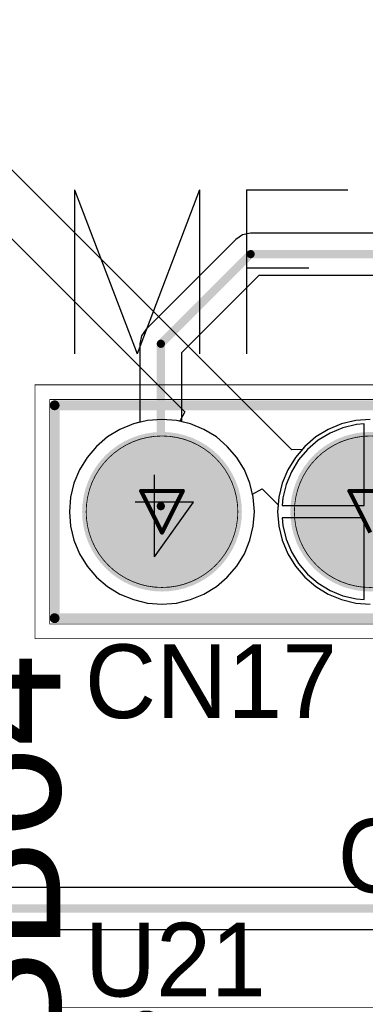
# Model space of a CAD drawing. Header units: millimetres. Extents: x 138 to 555, y 26 to 334.
# Tile 179 of 256: x 205.03 to 209.24, y 168.71 to 180.74. Entities that reach past the tile are written whole.
import ezdxf

# ---------------------------------------------------------------- set-up
doc = ezdxf.new("R2010")
doc.units = ezdxf.units.MM
for name, color, linetype in [('BottomLayer', 5, 'Continuous'), ('BottomSolder', 6, 'Continuous'), ('DrillDrawing', 1, 'Continuous'), ('Mechanical20', 56, 'Continuous'), ('Mechanical27', 56, 'Continuous'), ('MidLayer1', 16, 'Continuous'), ('MidLayer2', 76, 'Continuous'), ('MidLayer3', 90, 'Continuous'), ('MidLayer4', 156, 'Continuous'), ('MultiLayer', 9, 'Continuous'), ('PadHoleLayer', 156, 'Continuous'), ('TopLayer', 1, 'Continuous'), ('TopOverlay', 2, 'Continuous'), ('TopPaste', 8, 'Continuous'), ('TopSolder', 216, 'Continuous')]:
    doc.layers.add(name, color=color, linetype=linetype)

# ---------------------------------------------------------------- blocks, each defined once
blk = doc.blocks.new('ICC_SO8_5X4_P127_533')
at = {"layer": 'Mechanical20', "const_width": 0.01}
for points in [[(-2.775, 3.4), (2.775, 3.4)], [(-2.775, 3.4), (-2.775, -3.4)], [(2.775, 3.4), (2.775, -3.4)], [(-2.775, -3.4), (2.775, -3.4)]]:
    blk.add_lwpolyline(points, dxfattribs=at)
at = {"layer": 'Mechanical20', "const_width": 0.005}
for points in [[(-2.778, 3.4, 1), (-2.773, 3.4, 1)], [(-2.778, 3.4, 1), (-2.773, 3.4, 1)], [(2.773, 3.4, 1), (2.778, 3.4, 1)], [(2.773, 3.4, 1), (2.778, 3.4, 1)], [(-2.778, -3.4, 1), (-2.773, -3.4, 1)], [(-2.778, -3.4, 1), (-2.773, -3.4, 1)], [(2.773, -3.4, 1), (2.778, -3.4, 1)], [(2.773, -3.4, 1), (2.778, -3.4, 1)]]:
    blk.add_lwpolyline(points, format="xyb", close=True, dxfattribs=at)
at = {"layer": 'Mechanical27'}
for p, q in [((-2.61, 2.9), (-2.724, 2.862)), ((-2.457, 2.9), (-2.61, 2.9)), ((-2.343, 2.862), (-2.457, 2.9)), ((2.276, 2.9), (2.238, 2.557)), ((2.657, 2.9), (2.276, 2.9)), ((-2.724, 2.862), (-2.762, 2.786)), ((-2.762, 2.786), (-2.762, 2.709)), ((-2.305, 2.786), (-2.343, 2.862)), ((-2.305, 2.709), (-2.305, 2.786)), ((-2.762, 2.709), (-2.724, 2.633)), ((-2.343, 2.633), (-2.305, 2.709)), ((-2.724, 2.633), (-2.648, 2.595)), ((-2.686, 2.519), (-2.571, 2.557)), ((-2.648, 2.595), (-2.495, 2.557)), ((-2.571, 2.557), (-2.419, 2.595)), ((-2.495, 2.557), (-2.381, 2.519)), ((-2.419, 2.595), (-2.343, 2.633)), ((2.238, 2.557), (2.276, 2.595)), ((2.276, 2.595), (2.39, 2.633)), ((2.39, 2.633), (2.505, 2.633)), ((2.505, 2.633), (2.619, 2.595)), ((2.619, 2.595), (2.695, 2.519)), ((-2.8, 2.367), (-2.762, 2.443)), ((-2.762, 2.443), (-2.686, 2.519)), ((-2.381, 2.519), (-2.305, 2.443)), ((-2.305, 2.443), (-2.267, 2.367)), ((2.695, 2.519), (2.733, 2.405)), ((-2.8, 2.252), (-2.8, 2.367)), ((-2.267, 2.367), (-2.267, 2.252)), ((2.733, 2.329), (2.695, 2.214)), ((2.733, 2.405), (2.733, 2.329)), ((-2.762, 2.176), (-2.8, 2.252)), ((-2.724, 2.138), (-2.762, 2.176)), ((-2.305, 2.176), (-2.343, 2.138)), ((-2.267, 2.252), (-2.305, 2.176)), ((2.238, 2.176), (2.2, 2.252)), ((2.276, 2.138), (2.238, 2.176)), ((2.695, 2.214), (2.619, 2.138)), ((-2.61, 2.1), (-2.724, 2.138)), ((-2.457, 2.1), (-2.61, 2.1)), ((-2.343, 2.138), (-2.457, 2.1)), ((2.39, 2.1), (2.276, 2.138)), ((2.505, 2.1), (2.39, 2.1)), ((2.619, 2.138), (2.505, 2.1)), ((-2.374, -2.239), (-2.26, -2.125)), ((-2.26, -2.125), (-2.26, -2.925)), ((2.631, -2.125), (2.25, -2.658)), ((2.631, -2.125), (2.631, -2.925)), ((-2.45, -2.278), (-2.374, -2.239)), ((2.25, -2.658), (2.821, -2.658))]:
    blk.add_line(p, q, dxfattribs=at)
at = {"layer": 'Mechanical27', "const_width": 0.01}
for points in [[(-2.1, 3), (-1.7, 3)], [(-2.1, 3), (-2.1, 2)], [(-1.7, 3), (-1.7, 2)], [(-0.825, 3), (-0.425, 3)], [(-0.825, 3), (-0.825, 2)], [(-0.425, 3), (-0.425, 2)], [(0.425, 3), (0.825, 3)], [(0.425, 3), (0.425, 2)], [(0.825, 3), (0.825, 2)], [(1.7, 3), (2.1, 3)], [(1.7, 3), (1.7, 2)], [(2.1, 3), (2.1, 2)], [(-2.575, 2), (2.575, 2)], [(-2.575, 2), (-2.575, -2)], [(-2.1, 2), (-1.7, 2)], [(-0.825, 2), (-0.425, 2)], [(0.425, 2), (0.825, 2)], [(1.7, 2), (2.1, 2)], [(2.575, 2), (2.575, -2)], [(-2.575, -2), (2.575, -2)], [(-2.1, -2), (-1.7, -2)], [(-2.1, -2), (-2.1, -3)], [(-1.7, -2), (-1.7, -3)], [(-0.825, -2), (-0.425, -2)], [(-0.825, -2), (-0.825, -3)], [(-0.425, -2), (-0.425, -3)], [(0.425, -2), (0.825, -2)], [(0.425, -2), (0.425, -3)], [(0.825, -2), (0.825, -3)], [(1.7, -2), (2.1, -2)], [(1.7, -2), (1.7, -3)], [(2.1, -2), (2.1, -3)], [(-2.1, -3), (-1.7, -3)], [(-0.825, -3), (-0.425, -3)], [(0.425, -3), (0.825, -3)], [(1.7, -3), (2.1, -3)]]:
    blk.add_lwpolyline(points, dxfattribs=at)
at = {"layer": 'Mechanical27'}
for points, const_width in [([(-2.103, 3, 1), (-2.098, 3, 1)], 0.005), ([(-2.103, 3, 1), (-2.098, 3, 1)], 0.005), ([(-1.702, 3, 1), (-1.697, 3, 1)], 0.005), ([(-1.702, 3, 1), (-1.697, 3, 1)], 0.005), ([(-0.827, 3, 1), (-0.823, 3, 1)], 0.005), ([(-0.827, 3, 1), (-0.823, 3, 1)], 0.005), ([(-0.427, 3, 1), (-0.423, 3, 1)], 0.005), ([(-0.427, 3, 1), (-0.423, 3, 1)], 0.005), ([(0.423, 3, 1), (0.427, 3, 1)], 0.005), ([(0.423, 3, 1), (0.427, 3, 1)], 0.005), ([(0.823, 3, 1), (0.827, 3, 1)], 0.005), ([(0.823, 3, 1), (0.827, 3, 1)], 0.005), ([(1.697, 3, 1), (1.702, 3, 1)], 0.005), ([(1.697, 3, 1), (1.702, 3, 1)], 0.005), ([(2.098, 3, 1), (2.103, 3, 1)], 0.005), ([(2.098, 3, 1), (2.103, 3, 1)], 0.005), ([(-2.578, 2, 1), (-2.573, 2, 1)], 0.005), ([(-2.578, 2, 1), (-2.573, 2, 1)], 0.005), ([(-2.103, 2, 1), (-2.098, 2, 1)], 0.005), ([(-2.103, 2, 1), (-2.098, 2, 1)], 0.005), ([(-1.702, 2, 1), (-1.697, 2, 1)], 0.005), ([(-1.702, 2, 1), (-1.697, 2, 1)], 0.005), ([(-0.827, 2, 1), (-0.823, 2, 1)], 0.005), ([(-0.827, 2, 1), (-0.823, 2, 1)], 0.005), ([(-0.427, 2, 1), (-0.423, 2, 1)], 0.005), ([(-0.427, 2, 1), (-0.423, 2, 1)], 0.005), ([(0.423, 2, 1), (0.427, 2, 1)], 0.005), ([(0.423, 2, 1), (0.427, 2, 1)], 0.005), ([(0.823, 2, 1), (0.827, 2, 1)], 0.005), ([(0.823, 2, 1), (0.827, 2, 1)], 0.005), ([(1.697, 2, 1), (1.702, 2, 1)], 0.005), ([(1.697, 2, 1), (1.702, 2, 1)], 0.005), ([(2.098, 2, 1), (2.103, 2, 1)], 0.005), ([(2.098, 2, 1), (2.103, 2, 1)], 0.005), ([(2.573, 2, 1), (2.578, 2, 1)], 0.005), ([(2.573, 2, 1), (2.578, 2, 1)], 0.005), ([(-1.625, -1.6, 1), (-2.125, -1.6, 1)], 0.01), ([(-2.127, -1.6, 1), (-2.123, -1.6, 1)], 0.005), ([(-1.627, -1.6, 1), (-1.623, -1.6, 1)], 0.005), ([(-2.578, -2, 1), (-2.573, -2, 1)], 0.005), ([(-2.578, -2, 1), (-2.573, -2, 1)], 0.005), ([(-2.103, -2, 1), (-2.098, -2, 1)], 0.005), ([(-2.103, -2, 1), (-2.098, -2, 1)], 0.005), ([(-1.702, -2, 1), (-1.697, -2, 1)], 0.005), ([(-1.702, -2, 1), (-1.697, -2, 1)], 0.005), ([(-0.827, -2, 1), (-0.823, -2, 1)], 0.005), ([(-0.827, -2, 1), (-0.823, -2, 1)], 0.005), ([(-0.427, -2, 1), (-0.423, -2, 1)], 0.005), ([(-0.427, -2, 1), (-0.423, -2, 1)], 0.005), ([(0.423, -2, 1), (0.427, -2, 1)], 0.005), ([(0.423, -2, 1), (0.427, -2, 1)], 0.005), ([(0.823, -2, 1), (0.827, -2, 1)], 0.005), ([(0.823, -2, 1), (0.827, -2, 1)], 0.005), ([(1.697, -2, 1), (1.702, -2, 1)], 0.005), ([(1.697, -2, 1), (1.702, -2, 1)], 0.005), ([(2.098, -2, 1), (2.103, -2, 1)], 0.005), ([(2.098, -2, 1), (2.103, -2, 1)], 0.005), ([(2.573, -2, 1), (2.578, -2, 1)], 0.005), ([(2.573, -2, 1), (2.578, -2, 1)], 0.005), ([(-2.103, -3, 1), (-2.098, -3, 1)], 0.005), ([(-2.103, -3, 1), (-2.098, -3, 1)], 0.005), ([(-1.702, -3, 1), (-1.697, -3, 1)], 0.005), ([(-1.702, -3, 1), (-1.697, -3, 1)], 0.005), ([(-0.827, -3, 1), (-0.823, -3, 1)], 0.005), ([(-0.827, -3, 1), (-0.823, -3, 1)], 0.005), ([(-0.427, -3, 1), (-0.423, -3, 1)], 0.005), ([(-0.427, -3, 1), (-0.423, -3, 1)], 0.005), ([(0.423, -3, 1), (0.427, -3, 1)], 0.005), ([(0.423, -3, 1), (0.427, -3, 1)], 0.005), ([(0.823, -3, 1), (0.827, -3, 1)], 0.005), ([(0.823, -3, 1), (0.827, -3, 1)], 0.005), ([(1.697, -3, 1), (1.702, -3, 1)], 0.005), ([(1.697, -3, 1), (1.702, -3, 1)], 0.005), ([(2.098, -3, 1), (2.103, -3, 1)], 0.005), ([(2.098, -3, 1), (2.103, -3, 1)], 0.005)]:
    blk.add_lwpolyline(points, format="xyb", close=True, dxfattribs=dict(at, const_width=const_width))
at = {"layer": 'TopLayer'}
for points in [[(-1.555, 1.5), (-1.555, 3.25), (-2.255, 1.5), (-2.255, 3.25)], [(-0.285, 1.5), (-0.285, 3.25), (-0.985, 1.5), (-0.985, 3.25)], [(0.985, 1.5), (0.985, 3.25), (0.285, 1.5), (0.285, 3.25)], [(2.255, 1.5), (2.255, 3.25), (1.555, 1.5), (1.555, 3.25)], [(-1.555, -3.25), (-1.555, -1.5), (-2.255, -3.25), (-2.255, -1.5)], [(-0.285, -3.25), (-0.285, -1.5), (-0.985, -3.25), (-0.985, -1.5)], [(0.985, -3.25), (0.985, -1.5), (0.285, -3.25), (0.285, -1.5)], [(2.255, -3.25), (2.255, -1.5), (1.555, -3.25), (1.555, -1.5)]]:
    blk.add_solid(points, dxfattribs=at)
at = {"layer": 'TopOverlay'}
for p, q in [((-2.58, -2.343), (-2.437, -2.2)), ((-2.437, -2.2), (-2.437, -3.2)), ((-2.675, -2.391), (-2.58, -2.343))]:
    blk.add_line(p, q, dxfattribs=at)
at = {"layer": 'TopOverlay', "const_width": 0.12}
for points in [[(-2.575, 2), (-2.575, -2)], [(-2.575, 2), (-2.375, 2)], [(2.375, 2), (2.575, 2)], [(2.575, 2), (2.575, -2)], [(-2.575, -2), (-2.375, -2)], [(2.375, -2), (2.575, -2)]]:
    blk.add_lwpolyline(points, dxfattribs=at)
at = {"layer": 'TopOverlay'}
for points, const_width in [([(-2.605, 2, 1), (-2.545, 2, 1)], 0.06), ([(-2.605, 2, 1), (-2.545, 2, 1)], 0.06), ([(-2.405, 2, 1), (-2.345, 2, 1)], 0.06), ([(2.345, 2, 1), (2.405, 2, 1)], 0.06), ([(2.545, 2, 1), (2.605, 2, 1)], 0.06), ([(2.545, 2, 1), (2.605, 2, 1)], 0.06), ([(-1.85, -1.05, 1), (-2.35, -1.05, 1)], 0.12), ([(-2.38, -1.05, 1), (-2.32, -1.05, 1)], 0.06), ([(-1.88, -1.05, 1), (-1.82, -1.05, 1)], 0.06), ([(-2.605, -2, 1), (-2.545, -2, 1)], 0.06), ([(-2.605, -2, 1), (-2.545, -2, 1)], 0.06), ([(-2.405, -2, 1), (-2.345, -2, 1)], 0.06), ([(2.345, -2, 1), (2.405, -2, 1)], 0.06), ([(2.545, -2, 1), (2.605, -2, 1)], 0.06), ([(2.545, -2, 1), (2.605, -2, 1)], 0.06)]:
    blk.add_lwpolyline(points, format="xyb", close=True, dxfattribs=dict(at, const_width=const_width))
at = {"layer": 'TopPaste'}
for points in [[(-1.555, 1.5), (-1.555, 3.25), (-2.255, 1.5), (-2.255, 3.25)], [(-0.285, 1.5), (-0.285, 3.25), (-0.985, 1.5), (-0.985, 3.25)], [(0.985, 1.5), (0.985, 3.25), (0.285, 1.5), (0.285, 3.25)], [(2.255, 1.5), (2.255, 3.25), (1.555, 1.5), (1.555, 3.25)], [(-1.555, -3.25), (-1.555, -1.5), (-2.255, -3.25), (-2.255, -1.5)], [(-0.285, -3.25), (-0.285, -1.5), (-0.985, -3.25), (-0.985, -1.5)], [(0.985, -3.25), (0.985, -1.5), (0.285, -3.25), (0.285, -1.5)], [(2.255, -3.25), (2.255, -1.5), (1.555, -3.25), (1.555, -1.5)]]:
    blk.add_solid(points, dxfattribs=at)
at = {"layer": 'TopSolder'}
for points in [[(-1.505, 1.45), (-1.505, 3.3), (-2.305, 1.45), (-2.305, 3.3)], [(-0.235, 1.45), (-0.235, 3.3), (-1.035, 1.45), (-1.035, 3.3)], [(1.035, 1.45), (1.035, 3.3), (0.235, 1.45), (0.235, 3.3)], [(2.305, 1.45), (2.305, 3.3), (1.505, 1.45), (1.505, 3.3)], [(-1.505, -3.3), (-1.505, -1.45), (-2.305, -3.3), (-2.305, -1.45)], [(-0.235, -3.3), (-0.235, -1.45), (-1.035, -3.3), (-1.035, -1.45)], [(1.035, -3.3), (1.035, -1.45), (0.235, -3.3), (0.235, -1.45)], [(2.305, -3.3), (2.305, -1.45), (1.505, -3.3), (1.505, -1.45)]]:
    blk.add_solid(points, dxfattribs=at)
blk = doc.blocks.new('CON_SAMTEC_TSW_104_07_G_S_802')
at = {"layer": 'BottomLayer', "const_width": 0.925}
for points in [[(-1.732, 0, 1), (-0.808, 0, 1)], [(0.808, 0, 1), (1.732, 0, 1)], [(3.348, 0, 1), (4.272, 0, 1)]]:
    blk.add_lwpolyline(points, format="xyb", close=True, dxfattribs=at)
at = {"layer": 'BottomLayer'}
blk.add_solid([(-4.735, -0.925), (-2.885, -0.925), (-4.735, 0.925), (-2.885, 0.925)], dxfattribs=at)
at = {"layer": 'BottomSolder', "const_width": 0.975}
for points in [[(-1.757, 0, 1), (-0.783, 0, 1)], [(0.783, 0, 1), (1.757, 0, 1)], [(3.323, 0, 1), (4.297, 0, 1)]]:
    blk.add_lwpolyline(points, format="xyb", close=True, dxfattribs=at)
at = {"layer": 'BottomSolder'}
blk.add_solid([(-4.785, -0.975), (-2.835, -0.975), (-4.785, 0.975), (-2.835, 0.975)], dxfattribs=at)
at = {"layer": 'Mechanical20', "const_width": 0.01}
for points in [[(-5.36, 1.55), (-5.36, -1.55)], [(5.36, 1.55), (-5.36, 1.55)], [(5.36, 1.55), (5.36, -1.55)], [(5.36, -1.55), (-5.36, -1.55)]]:
    blk.add_lwpolyline(points, dxfattribs=at)
at = {"layer": 'Mechanical20', "const_width": 0.005}
for points in [[(-5.362, 1.55, 1), (-5.358, 1.55, 1)], [(-5.362, 1.55, 1), (-5.358, 1.55, 1)], [(5.358, 1.55, 1), (5.362, 1.55, 1)], [(5.358, 1.55, 1), (5.362, 1.55, 1)], [(-5.362, -1.55, 1), (-5.358, -1.55, 1)], [(-5.362, -1.55, 1), (-5.358, -1.55, 1)], [(5.358, -1.55, 1), (5.362, -1.55, 1)], [(5.358, -1.55, 1), (5.362, -1.55, 1)]]:
    blk.add_lwpolyline(points, format="xyb", close=True, dxfattribs=at)
at = {"layer": 'Mechanical27'}
for p, q in [((-3.905, 0.357), (-3.762, 0.5)), ((-3.762, 0.5), (-3.762, -0.5)), ((3.901, 0.55), (3.425, -0.117)), ((3.901, 0.55), (3.901, -0.45)), ((-4, 0.309), (-3.905, 0.357)), ((3.425, -0.117), (4.139, -0.117))]:
    blk.add_line(p, q, dxfattribs=at)
at = {"layer": 'Mechanical27', "const_width": 0.01}
for points in [[(-5.18, 1.37), (-5.18, -1.37)], [(5.18, 1.37), (-5.18, 1.37)], [(5.18, 1.37), (5.18, -1.37)], [(-2.885, 0.925), (-4.735, 0.925)], [(-4.735, 0.925), (-4.735, -0.925)], [(-2.885, 0.925), (-2.885, -0.925)], [(-2.885, -0.925), (-4.735, -0.925)], [(5.18, -1.37), (-5.18, -1.37)]]:
    blk.add_lwpolyline(points, dxfattribs=at)
at = {"layer": 'Mechanical27'}
for points, const_width in [([(-5.182, 1.37, 1), (-5.178, 1.37, 1)], 0.005), ([(-5.182, 1.37, 1), (-5.178, 1.37, 1)], 0.005), ([(5.178, 1.37, 1), (5.182, 1.37, 1)], 0.005), ([(5.178, 1.37, 1), (5.182, 1.37, 1)], 0.005), ([(-4.737, 0.925, 1), (-4.733, 0.925, 1)], 0.005), ([(-4.737, 0.925, 1), (-4.733, 0.925, 1)], 0.005), ([(-2.887, 0.925, 1), (-2.883, 0.925, 1)], 0.005), ([(-2.887, 0.925, 1), (-2.883, 0.925, 1)], 0.005), ([(-0.345, 0, 1), (-2.195, 0, 1)], 0.01), ([(2.195, 0, 1), (0.345, 0, 1)], 0.01), ([(4.735, 0, 1), (2.885, 0, 1)], 0.01), ([(-2.197, 0, 1), (-2.193, 0, 1)], 0.005), ([(-0.347, 0, 1), (-0.343, 0, 1)], 0.005), ([(0.343, 0, 1), (0.347, 0, 1)], 0.005), ([(2.193, 0, 1), (2.197, 0, 1)], 0.005), ([(2.883, 0, 1), (2.887, 0, 1)], 0.005), ([(4.733, 0, 1), (4.737, 0, 1)], 0.005), ([(-4.737, -0.925, 1), (-4.733, -0.925, 1)], 0.005), ([(-4.737, -0.925, 1), (-4.733, -0.925, 1)], 0.005), ([(-2.887, -0.925, 1), (-2.883, -0.925, 1)], 0.005), ([(-2.887, -0.925, 1), (-2.883, -0.925, 1)], 0.005), ([(-5.182, -1.37, 1), (-5.178, -1.37, 1)], 0.005), ([(-5.182, -1.37, 1), (-5.178, -1.37, 1)], 0.005), ([(5.178, -1.37, 1), (5.182, -1.37, 1)], 0.005), ([(5.178, -1.37, 1), (5.182, -1.37, 1)], 0.005)]:
    blk.add_lwpolyline(points, format="xyb", close=True, dxfattribs=dict(at, const_width=const_width))
at = {"layer": 'MidLayer1', "const_width": 0.925}
for points in [[(-4.272, 0, 1), (-3.348, 0, 1)], [(-1.732, 0, 1), (-0.808, 0, 1)], [(0.808, 0, 1), (1.732, 0, 1)], [(3.348, 0, 1), (4.272, 0, 1)]]:
    blk.add_lwpolyline(points, format="xyb", close=True, dxfattribs=at)
at = {"layer": 'MidLayer2', "const_width": 0.925}
for points in [[(-4.272, 0, 1), (-3.348, 0, 1)], [(-1.732, 0, 1), (-0.808, 0, 1)], [(0.808, 0, 1), (1.732, 0, 1)], [(3.348, 0, 1), (4.272, 0, 1)]]:
    blk.add_lwpolyline(points, format="xyb", close=True, dxfattribs=at)
at = {"layer": 'MidLayer3', "const_width": 0.925}
for points in [[(-4.272, 0, 1), (-3.348, 0, 1)], [(-1.732, 0, 1), (-0.808, 0, 1)], [(0.808, 0, 1), (1.732, 0, 1)], [(3.348, 0, 1), (4.272, 0, 1)]]:
    blk.add_lwpolyline(points, format="xyb", close=True, dxfattribs=at)
at = {"layer": 'MidLayer4', "const_width": 0.925}
for points in [[(-4.272, 0, 1), (-3.348, 0, 1)], [(-1.732, 0, 1), (-0.808, 0, 1)], [(0.808, 0, 1), (1.732, 0, 1)], [(3.348, 0, 1), (4.272, 0, 1)]]:
    blk.add_lwpolyline(points, format="xyb", close=True, dxfattribs=at)
at = {"layer": 'MultiLayer', "const_width": 0.925}
for points in [[(-1.732, 0, 1), (-0.808, 0, 1)], [(0.808, 0, 1), (1.732, 0, 1)], [(3.348, 0, 1), (4.272, 0, 1)]]:
    blk.add_lwpolyline(points, format="xyb", close=True, dxfattribs=at)
at = {"layer": 'PadHoleLayer', "const_width": 0.5}
for points in [[(-4.06, 0, 1), (-3.56, 0, 1)], [(-1.52, 0, 1), (-1.02, 0, 1)], [(1.02, 0, 1), (1.52, 0, 1)], [(3.56, 0, 1), (4.06, 0, 1)]]:
    blk.add_lwpolyline(points, format="xyb", close=True, dxfattribs=at)
at = {"layer": 'TopLayer', "const_width": 0.925}
for points in [[(-1.732, 0, 1), (-0.808, 0, 1)], [(0.808, 0, 1), (1.732, 0, 1)], [(3.348, 0, 1), (4.272, 0, 1)]]:
    blk.add_lwpolyline(points, format="xyb", close=True, dxfattribs=at)
at = {"layer": 'TopLayer'}
blk.add_solid([(-4.735, -0.925), (-2.885, -0.925), (-4.735, 0.925), (-2.885, 0.925)], dxfattribs=at)
at = {"layer": 'TopOverlay'}
for p, q in [((-5.747, -0.622), (-5.747, 0.577)), ((-5.576, -0.451), (-5.747, -0.622)), ((-5.462, -0.394), (-5.576, -0.451))]:
    blk.add_line(p, q, dxfattribs=at)
at = {"layer": 'TopOverlay', "const_width": 0.12}
for points in [[(5.12, 1.3), (-5.12, 1.3)], [(-5.12, 1.3), (-5.12, -1.3)], [(5.12, 1.3), (5.12, -1.3)], [(5.12, -1.3), (-5.12, -1.3)]]:
    blk.add_lwpolyline(points, dxfattribs=at)
at = {"layer": 'TopOverlay', "const_width": 0.06}
for points in [[(-5.15, 1.3, 1), (-5.09, 1.3, 1)], [(-5.15, 1.3, 1), (-5.09, 1.3, 1)], [(5.09, 1.3, 1), (5.15, 1.3, 1)], [(5.09, 1.3, 1), (5.15, 1.3, 1)], [(-5.15, -1.3, 1), (-5.09, -1.3, 1)], [(-5.15, -1.3, 1), (-5.09, -1.3, 1)], [(5.09, -1.3, 1), (5.15, -1.3, 1)], [(5.09, -1.3, 1), (5.15, -1.3, 1)]]:
    blk.add_lwpolyline(points, format="xyb", close=True, dxfattribs=at)
at = {"layer": 'TopSolder', "const_width": 0.975}
for points in [[(-1.757, 0, 1), (-0.783, 0, 1)], [(0.783, 0, 1), (1.757, 0, 1)], [(3.323, 0, 1), (4.297, 0, 1)]]:
    blk.add_lwpolyline(points, format="xyb", close=True, dxfattribs=at)
at = {"layer": 'TopSolder'}
blk.add_solid([(-4.785, -0.975), (-2.835, -0.975), (-4.785, 0.975), (-2.835, 0.975)], dxfattribs=at)

msp = doc.modelspace()

# ---------------------------------------------------------------- linework, layer by layer
at = {"layer": 'BottomLayer'}
for p, q in [((207.744, 178.108), (207.662, 178.053)), ((207.842, 178.128), (207.744, 178.108)), ((215.443, 178.128), (207.842, 178.128)), ((207.662, 178.053), (206.567, 176.958)), ((207.002, 176.673), (207.948, 177.618)), ((207.948, 177.618), (212.514, 177.618)), ((206.567, 176.958), (206.512, 176.876)), ((206.512, 176.876), (206.492, 176.778)), ((206.492, 176.778), (206.492, 175.819)), ((207.002, 175.826), (207.002, 176.673)), ((206.412, 175.8), (206.248, 175.732)), ((206.492, 175.819), (206.412, 175.8)), ((207.109, 175.8), (207.002, 175.826)), ((207.273, 175.732), (207.109, 175.8)), ((209.226, 175.799), (209.132, 175.792)), ((209.226, 174.802), (209.226, 175.799)), ((206.248, 175.732), (206.097, 175.64)), ((207.424, 175.64), (207.273, 175.732)), ((208.811, 175.688), (208.667, 175.599)), ((208.967, 175.752), (208.811, 175.688)), ((209.132, 175.792), (208.967, 175.752)), ((206.097, 175.64), (205.963, 175.525)), ((207.558, 175.525), (207.424, 175.64)), ((208.667, 175.599), (208.538, 175.489)), ((205.963, 175.525), (205.848, 175.39)), ((207.673, 175.39), (207.558, 175.525)), ((208.538, 175.489), (208.428, 175.361)), ((205.848, 175.39), (205.755, 175.239)), ((207.766, 175.239), (207.673, 175.39)), ((208.428, 175.361), (208.34, 175.216)), ((205.755, 175.239), (205.687, 175.075)), ((207.834, 175.075), (207.766, 175.239)), ((208.34, 175.216), (208.275, 175.06)), ((205.687, 175.075), (205.646, 174.903)), ((207.875, 174.903), (207.834, 175.075)), ((208.275, 175.06), (208.235, 174.895)), ((205.646, 174.903), (205.632, 174.727)), ((207.889, 174.727), (207.875, 174.903)), ((208.235, 174.895), (208.228, 174.802)), ((205.632, 174.727), (205.646, 174.55)), ((207.875, 174.55), (207.889, 174.727)), ((208.228, 174.802), (209.226, 174.802)), ((209.226, 174.652), (208.228, 174.652)), ((208.228, 174.652), (208.235, 174.558)), ((209.226, 173.654), (209.226, 174.652)), ((205.646, 174.55), (205.687, 174.378)), ((207.834, 174.378), (207.875, 174.55)), ((208.235, 174.558), (208.275, 174.394)), ((205.687, 174.378), (205.755, 174.214)), ((207.766, 174.214), (207.834, 174.378)), ((208.275, 174.394), (208.34, 174.237)), ((208.34, 174.237), (208.428, 174.093)), ((205.755, 174.214), (205.848, 174.063)), ((207.673, 174.063), (207.766, 174.214)), ((205.848, 174.063), (205.963, 173.929)), ((207.558, 173.929), (207.673, 174.063)), ((208.428, 174.093), (208.538, 173.964)), ((205.963, 173.929), (206.097, 173.814)), ((207.424, 173.814), (207.558, 173.929)), ((208.538, 173.964), (208.667, 173.854)), ((206.097, 173.814), (206.248, 173.721)), ((207.273, 173.721), (207.424, 173.814)), ((208.667, 173.854), (208.811, 173.766)), ((208.811, 173.766), (208.967, 173.701)), ((206.248, 173.721), (206.412, 173.654)), ((206.412, 173.654), (206.584, 173.612)), ((206.937, 173.612), (207.109, 173.654)), ((207.109, 173.654), (207.273, 173.721)), ((208.967, 173.701), (209.132, 173.662)), ((209.132, 173.662), (209.226, 173.654)), ((206.584, 173.612), (206.761, 173.598)), ((206.761, 173.598), (206.937, 173.612)), ((211.445, 170.137), (202.03, 170.137)), ((202.03, 169.627), (211.34, 169.627))]:
    msp.add_line(p, q, dxfattribs=at)
at = {"layer": 'BottomLayer', "const_width": 0.1}
for points in [[(206.747, 176.778), (207.842, 177.873)], [(207.842, 177.873), (215.443, 177.873)], [(206.747, 174.795), (206.747, 176.778)], [(201.595, 169.882), (211.445, 169.882)]]:
    msp.add_lwpolyline(points, dxfattribs=at)
at = {"layer": 'BottomLayer', "const_width": 0.05}
for points in [[(207.817, 177.873, 1), (207.867, 177.873, 1)], [(207.817, 177.873, 1), (207.867, 177.873, 1)], [(206.722, 176.778, 1), (206.772, 176.778, 1)], [(206.722, 176.778, 1), (206.772, 176.778, 1)], [(206.722, 174.795, 1), (206.772, 174.795, 1)]]:
    msp.add_lwpolyline(points, format="xyb", close=True, dxfattribs=at)
at = {"layer": 'DrillDrawing', "const_width": 0.0508}
for points in [[(206.507, 174.981), (207.015, 174.981)], [(206.507, 174.981), (206.761, 174.473)], [(206.761, 174.473), (207.015, 174.981)], [(209.047, 174.981), (209.555, 174.981)], [(209.047, 174.981), (209.301, 174.473)]]:
    msp.add_lwpolyline(points, dxfattribs=at)
at = {"layer": 'DrillDrawing', "const_width": 0.0254}
for points in [[(206.494, 174.981, 1), (206.519, 174.981, 1)], [(206.494, 174.981, 1), (206.519, 174.981, 1)], [(207.002, 174.981, 1), (207.027, 174.981, 1)], [(207.002, 174.981, 1), (207.027, 174.981, 1)], [(209.034, 174.981, 1), (209.059, 174.981, 1)], [(209.034, 174.981, 1), (209.059, 174.981, 1)], [(206.748, 174.473, 1), (206.773, 174.473, 1)], [(206.748, 174.473, 1), (206.773, 174.473, 1)]]:
    msp.add_lwpolyline(points, format="xyb", close=True, dxfattribs=at)
at = {"layer": 'MidLayer1'}
for p, q in [((208.345, 175.484), (201.598, 182.231)), ((200.947, 182.041), (207.041, 175.947)), ((207.041, 175.947), (206.977, 175.832)), ((206.412, 175.8), (206.248, 175.732)), ((206.584, 175.841), (206.412, 175.8)), ((206.761, 175.855), (206.584, 175.841)), ((206.937, 175.841), (206.761, 175.855)), ((206.977, 175.832), (206.937, 175.841)), ((208.952, 175.8), (208.788, 175.732)), ((209.124, 175.841), (208.952, 175.8)), ((209.301, 175.855), (209.124, 175.841)), ((206.248, 175.732), (206.097, 175.64)), ((208.788, 175.732), (208.637, 175.64)), ((206.097, 175.64), (205.963, 175.525)), ((208.637, 175.64), (208.503, 175.525)), ((205.963, 175.525), (205.848, 175.39)), ((208.472, 175.489), (208.345, 175.484)), ((208.503, 175.525), (208.472, 175.489)), ((205.848, 175.39), (205.755, 175.239)), ((205.755, 175.239), (205.687, 175.075)), ((205.687, 175.075), (205.646, 174.903)), ((207.866, 174.943), (207.981, 175.008)), ((207.981, 175.008), (208.179, 174.81)), ((205.646, 174.903), (205.632, 174.727)), ((207.875, 174.903), (207.866, 174.943)), ((207.889, 174.727), (207.875, 174.903)), ((205.632, 174.727), (205.646, 174.55)), ((207.875, 174.55), (207.889, 174.727)), ((208.179, 174.81), (208.172, 174.727)), ((208.172, 174.727), (208.186, 174.55)), ((205.646, 174.55), (205.687, 174.378)), ((207.834, 174.378), (207.875, 174.55)), ((208.186, 174.55), (208.227, 174.378)), ((205.687, 174.378), (205.755, 174.214)), ((207.766, 174.214), (207.834, 174.378)), ((208.227, 174.378), (208.295, 174.214)), ((205.755, 174.214), (205.848, 174.063)), ((207.673, 174.063), (207.766, 174.214)), ((208.295, 174.214), (208.388, 174.063)), ((205.848, 174.063), (205.963, 173.929)), ((207.558, 173.929), (207.673, 174.063)), ((208.388, 174.063), (208.503, 173.929)), ((205.963, 173.929), (206.097, 173.814)), ((207.424, 173.814), (207.558, 173.929)), ((208.503, 173.929), (208.637, 173.814)), ((206.097, 173.814), (206.248, 173.721)), ((207.273, 173.721), (207.424, 173.814)), ((208.637, 173.814), (208.788, 173.721)), ((206.248, 173.721), (206.412, 173.654)), ((206.412, 173.654), (206.584, 173.612)), ((206.937, 173.612), (207.109, 173.654)), ((207.109, 173.654), (207.273, 173.721)), ((208.788, 173.721), (208.952, 173.654)), ((208.952, 173.654), (209.124, 173.612)), ((206.584, 173.612), (206.761, 173.598)), ((206.761, 173.598), (206.937, 173.612)), ((209.124, 173.612), (209.301, 173.598))]:
    msp.add_line(p, q, dxfattribs=at)
at = {"layer": 'MidLayer2'}
for p, q in [((206.412, 175.8), (206.248, 175.732)), ((206.584, 175.841), (206.412, 175.8)), ((206.761, 175.855), (206.584, 175.841)), ((206.937, 175.841), (206.761, 175.855)), ((207.109, 175.8), (206.937, 175.841)), ((207.273, 175.732), (207.109, 175.8)), ((209.226, 175.799), (209.132, 175.792)), ((209.226, 174.802), (209.226, 175.799)), ((206.248, 175.732), (206.097, 175.64)), ((207.424, 175.64), (207.273, 175.732)), ((208.811, 175.688), (208.667, 175.599)), ((208.967, 175.752), (208.811, 175.688)), ((209.132, 175.792), (208.967, 175.752)), ((206.097, 175.64), (205.963, 175.525)), ((207.558, 175.525), (207.424, 175.64)), ((208.667, 175.599), (208.538, 175.489)), ((205.963, 175.525), (205.848, 175.39)), ((207.673, 175.39), (207.558, 175.525)), ((208.538, 175.489), (208.428, 175.361)), ((205.848, 175.39), (205.755, 175.239)), ((207.766, 175.239), (207.673, 175.39)), ((208.428, 175.361), (208.34, 175.216)), ((205.755, 175.239), (205.687, 175.075)), ((207.834, 175.075), (207.766, 175.239)), ((208.34, 175.216), (208.275, 175.06)), ((205.687, 175.075), (205.646, 174.903)), ((207.875, 174.903), (207.834, 175.075)), ((208.275, 175.06), (208.235, 174.895)), ((205.646, 174.903), (205.632, 174.727)), ((207.889, 174.727), (207.875, 174.903)), ((208.235, 174.895), (208.228, 174.802)), ((205.632, 174.727), (205.646, 174.55)), ((207.875, 174.55), (207.889, 174.727)), ((208.228, 174.802), (209.226, 174.802)), ((209.226, 174.652), (208.228, 174.652)), ((208.228, 174.652), (208.235, 174.558)), ((209.226, 173.654), (209.226, 174.652)), ((205.646, 174.55), (205.687, 174.378)), ((207.834, 174.378), (207.875, 174.55)), ((208.235, 174.558), (208.275, 174.394)), ((205.687, 174.378), (205.755, 174.214)), ((207.766, 174.214), (207.834, 174.378)), ((208.275, 174.394), (208.34, 174.237)), ((208.34, 174.237), (208.428, 174.093)), ((205.755, 174.214), (205.848, 174.063)), ((207.673, 174.063), (207.766, 174.214)), ((205.848, 174.063), (205.963, 173.929)), ((207.558, 173.929), (207.673, 174.063)), ((208.428, 174.093), (208.538, 173.964)), ((205.963, 173.929), (206.097, 173.814)), ((207.424, 173.814), (207.558, 173.929)), ((208.538, 173.964), (208.667, 173.854)), ((206.097, 173.814), (206.248, 173.721)), ((207.273, 173.721), (207.424, 173.814)), ((208.667, 173.854), (208.811, 173.766)), ((208.811, 173.766), (208.967, 173.701)), ((206.248, 173.721), (206.412, 173.654)), ((206.412, 173.654), (206.584, 173.612)), ((206.937, 173.612), (207.109, 173.654)), ((207.109, 173.654), (207.273, 173.721)), ((208.967, 173.701), (209.132, 173.662)), ((209.132, 173.662), (209.226, 173.654)), ((206.584, 173.612), (206.761, 173.598)), ((206.761, 173.598), (206.937, 173.612))]:
    msp.add_line(p, q, dxfattribs=at)
at = {"layer": 'MidLayer3'}
for p, q in [((206.412, 175.8), (206.248, 175.732)), ((206.584, 175.841), (206.412, 175.8)), ((206.761, 175.855), (206.584, 175.841)), ((206.937, 175.841), (206.761, 175.855)), ((207.109, 175.8), (206.937, 175.841)), ((207.273, 175.732), (207.109, 175.8)), ((209.226, 175.799), (209.132, 175.792)), ((209.226, 174.802), (209.226, 175.799)), ((206.248, 175.732), (206.097, 175.64)), ((207.424, 175.64), (207.273, 175.732)), ((208.811, 175.688), (208.667, 175.599)), ((208.967, 175.752), (208.811, 175.688)), ((209.132, 175.792), (208.967, 175.752)), ((206.097, 175.64), (205.963, 175.525)), ((207.558, 175.525), (207.424, 175.64)), ((208.667, 175.599), (208.538, 175.489)), ((205.963, 175.525), (205.848, 175.39)), ((207.673, 175.39), (207.558, 175.525)), ((208.538, 175.489), (208.428, 175.361)), ((205.848, 175.39), (205.755, 175.239)), ((207.766, 175.239), (207.673, 175.39)), ((208.428, 175.361), (208.34, 175.216)), ((205.755, 175.239), (205.687, 175.075)), ((207.834, 175.075), (207.766, 175.239)), ((208.34, 175.216), (208.275, 175.06)), ((205.687, 175.075), (205.646, 174.903)), ((207.875, 174.903), (207.834, 175.075)), ((208.275, 175.06), (208.235, 174.895)), ((205.646, 174.903), (205.632, 174.727)), ((207.889, 174.727), (207.875, 174.903)), ((208.235, 174.895), (208.228, 174.802)), ((205.632, 174.727), (205.646, 174.55)), ((207.875, 174.55), (207.889, 174.727)), ((208.228, 174.802), (209.226, 174.802)), ((209.226, 174.652), (208.228, 174.652)), ((208.228, 174.652), (208.235, 174.558)), ((209.226, 173.654), (209.226, 174.652)), ((205.646, 174.55), (205.687, 174.378)), ((207.834, 174.378), (207.875, 174.55)), ((208.235, 174.558), (208.275, 174.394)), ((205.687, 174.378), (205.755, 174.214)), ((207.766, 174.214), (207.834, 174.378)), ((208.275, 174.394), (208.34, 174.237)), ((208.34, 174.237), (208.428, 174.093)), ((205.755, 174.214), (205.848, 174.063)), ((207.673, 174.063), (207.766, 174.214)), ((205.848, 174.063), (205.963, 173.929)), ((207.558, 173.929), (207.673, 174.063)), ((208.428, 174.093), (208.538, 173.964)), ((205.963, 173.929), (206.097, 173.814)), ((207.424, 173.814), (207.558, 173.929)), ((208.538, 173.964), (208.667, 173.854)), ((206.097, 173.814), (206.248, 173.721)), ((207.273, 173.721), (207.424, 173.814)), ((208.667, 173.854), (208.811, 173.766)), ((208.811, 173.766), (208.967, 173.701)), ((206.248, 173.721), (206.412, 173.654)), ((206.412, 173.654), (206.584, 173.612)), ((206.937, 173.612), (207.109, 173.654)), ((207.109, 173.654), (207.273, 173.721)), ((208.967, 173.701), (209.132, 173.662)), ((209.132, 173.662), (209.226, 173.654)), ((206.584, 173.612), (206.761, 173.598)), ((206.761, 173.598), (206.937, 173.612))]:
    msp.add_line(p, q, dxfattribs=at)
at = {"layer": 'MidLayer4'}
for p, q in [((206.412, 175.8), (206.248, 175.732)), ((206.584, 175.841), (206.412, 175.8)), ((206.761, 175.855), (206.584, 175.841)), ((206.937, 175.841), (206.761, 175.855)), ((207.109, 175.8), (206.937, 175.841)), ((207.273, 175.732), (207.109, 175.8)), ((208.952, 175.8), (208.788, 175.732)), ((209.124, 175.841), (208.952, 175.8)), ((209.301, 175.855), (209.124, 175.841)), ((206.248, 175.732), (206.097, 175.64)), ((207.424, 175.64), (207.273, 175.732)), ((208.788, 175.732), (208.637, 175.64)), ((206.097, 175.64), (205.963, 175.525)), ((207.558, 175.525), (207.424, 175.64)), ((208.637, 175.64), (208.503, 175.525)), ((205.963, 175.525), (205.848, 175.39)), ((207.673, 175.39), (207.558, 175.525)), ((208.503, 175.525), (208.388, 175.39)), ((205.848, 175.39), (205.755, 175.239)), ((207.766, 175.239), (207.673, 175.39)), ((208.388, 175.39), (208.295, 175.239)), ((205.755, 175.239), (205.687, 175.075)), ((207.834, 175.075), (207.766, 175.239)), ((208.295, 175.239), (208.227, 175.075)), ((205.687, 175.075), (205.646, 174.903)), ((207.875, 174.903), (207.834, 175.075)), ((208.227, 175.075), (208.186, 174.903)), ((205.646, 174.903), (205.632, 174.727)), ((207.889, 174.727), (207.875, 174.903)), ((208.186, 174.903), (208.172, 174.727)), ((205.632, 174.727), (205.646, 174.55)), ((207.875, 174.55), (207.889, 174.727)), ((208.172, 174.727), (208.186, 174.55)), ((205.646, 174.55), (205.687, 174.378)), ((207.834, 174.378), (207.875, 174.55)), ((208.186, 174.55), (208.227, 174.378)), ((205.687, 174.378), (205.755, 174.214)), ((207.766, 174.214), (207.834, 174.378)), ((208.227, 174.378), (208.295, 174.214)), ((205.755, 174.214), (205.848, 174.063)), ((207.673, 174.063), (207.766, 174.214)), ((208.295, 174.214), (208.388, 174.063)), ((205.848, 174.063), (205.963, 173.929)), ((207.558, 173.929), (207.673, 174.063)), ((208.388, 174.063), (208.503, 173.929)), ((205.963, 173.929), (206.097, 173.814)), ((207.424, 173.814), (207.558, 173.929)), ((208.503, 173.929), (208.637, 173.814)), ((206.097, 173.814), (206.248, 173.721)), ((207.273, 173.721), (207.424, 173.814)), ((208.637, 173.814), (208.788, 173.721)), ((206.248, 173.721), (206.412, 173.654)), ((206.412, 173.654), (206.584, 173.612)), ((206.937, 173.612), (207.109, 173.654)), ((207.109, 173.654), (207.273, 173.721)), ((208.788, 173.721), (208.952, 173.654)), ((208.952, 173.654), (209.124, 173.612)), ((206.584, 173.612), (206.761, 173.598)), ((206.761, 173.598), (206.937, 173.612)), ((209.124, 173.612), (209.301, 173.598))]:
    msp.add_line(p, q, dxfattribs=at)
at = {"layer": 'TopLayer'}
for p, q in [((206.412, 175.8), (206.248, 175.732)), ((206.584, 175.841), (206.412, 175.8)), ((206.761, 175.855), (206.584, 175.841)), ((206.937, 175.841), (206.761, 175.855)), ((207.109, 175.8), (206.937, 175.841)), ((207.273, 175.732), (207.109, 175.8)), ((209.226, 175.799), (209.132, 175.792)), ((209.226, 174.802), (209.226, 175.799)), ((206.248, 175.732), (206.097, 175.64)), ((207.424, 175.64), (207.273, 175.732)), ((208.811, 175.688), (208.667, 175.599)), ((208.967, 175.752), (208.811, 175.688)), ((209.132, 175.792), (208.967, 175.752)), ((206.097, 175.64), (205.963, 175.525)), ((207.558, 175.525), (207.424, 175.64)), ((208.667, 175.599), (208.538, 175.489)), ((205.963, 175.525), (205.848, 175.39)), ((207.673, 175.39), (207.558, 175.525)), ((208.538, 175.489), (208.428, 175.361)), ((205.848, 175.39), (205.755, 175.239)), ((207.766, 175.239), (207.673, 175.39)), ((208.428, 175.361), (208.34, 175.216)), ((205.755, 175.239), (205.687, 175.075)), ((207.834, 175.075), (207.766, 175.239)), ((208.34, 175.216), (208.275, 175.06)), ((205.687, 175.075), (205.646, 174.903)), ((207.875, 174.903), (207.834, 175.075)), ((208.275, 175.06), (208.235, 174.895)), ((205.646, 174.903), (205.632, 174.727)), ((207.889, 174.727), (207.875, 174.903)), ((208.235, 174.895), (208.228, 174.802)), ((205.632, 174.727), (205.646, 174.55)), ((207.875, 174.55), (207.889, 174.727)), ((208.228, 174.802), (209.226, 174.802)), ((209.226, 174.652), (208.228, 174.652)), ((208.228, 174.652), (208.235, 174.558)), ((209.226, 173.654), (209.226, 174.652)), ((205.646, 174.55), (205.687, 174.378)), ((207.834, 174.378), (207.875, 174.55)), ((208.235, 174.558), (208.275, 174.394)), ((205.687, 174.378), (205.755, 174.214)), ((207.766, 174.214), (207.834, 174.378)), ((208.275, 174.394), (208.34, 174.237)), ((208.34, 174.237), (208.428, 174.093)), ((205.755, 174.214), (205.848, 174.063)), ((207.673, 174.063), (207.766, 174.214)), ((205.848, 174.063), (205.963, 173.929)), ((207.558, 173.929), (207.673, 174.063)), ((208.428, 174.093), (208.538, 173.964)), ((205.963, 173.929), (206.097, 173.814)), ((207.424, 173.814), (207.558, 173.929)), ((208.538, 173.964), (208.667, 173.854)), ((206.097, 173.814), (206.248, 173.721)), ((207.273, 173.721), (207.424, 173.814)), ((208.667, 173.854), (208.811, 173.766)), ((208.811, 173.766), (208.967, 173.701)), ((206.248, 173.721), (206.412, 173.654)), ((206.412, 173.654), (206.584, 173.612)), ((206.937, 173.612), (207.109, 173.654)), ((207.109, 173.654), (207.273, 173.721)), ((208.967, 173.701), (209.132, 173.662)), ((209.132, 173.662), (209.226, 173.654)), ((206.584, 173.612), (206.761, 173.598)), ((206.761, 173.598), (206.937, 173.612))]:
    msp.add_line(p, q, dxfattribs=at)
at = {"layer": 'TopOverlay'}
for p, q in [((205.695, 178.657), (205.695, 176.657)), ((205.695, 178.657), (206.457, 176.657)), ((207.219, 178.657), (206.457, 176.657)), ((207.219, 178.657), (207.219, 176.657)), ((207.79, 178.657), (207.79, 176.657)), ((207.79, 178.657), (209.028, 178.657)), ((207.79, 177.705), (208.552, 177.705))]:
    msp.add_line(p, q, dxfattribs=at)

# ---------------------------------------------------------------- block references
for name, p, rotation in [('CON_SAMTEC_TSW_104_07_G_S_802', (210.571, 174.727), 180), ('ICC_SO8_5X4_P127_533', (208.936, 165.895), 90)]:
    msp.add_blockref(name, p, dxfattribs=dict(rotation=rotation))

# ---------------------------------------------------------------- texts
for s, p in [('CN17', (205.82, 172.207)), ('C78', (208.904, 170.077)), ('U21', (205.82, 168.807))]:
    msp.add_text(s, height=0.9, dxfattribs=at).set_placement(p)
msp.add_text('SB64', height=1.524, rotation=90, dxfattribs=at).set_placement((205.52, 168.007))

doc.saveas('drawing.dxf')
